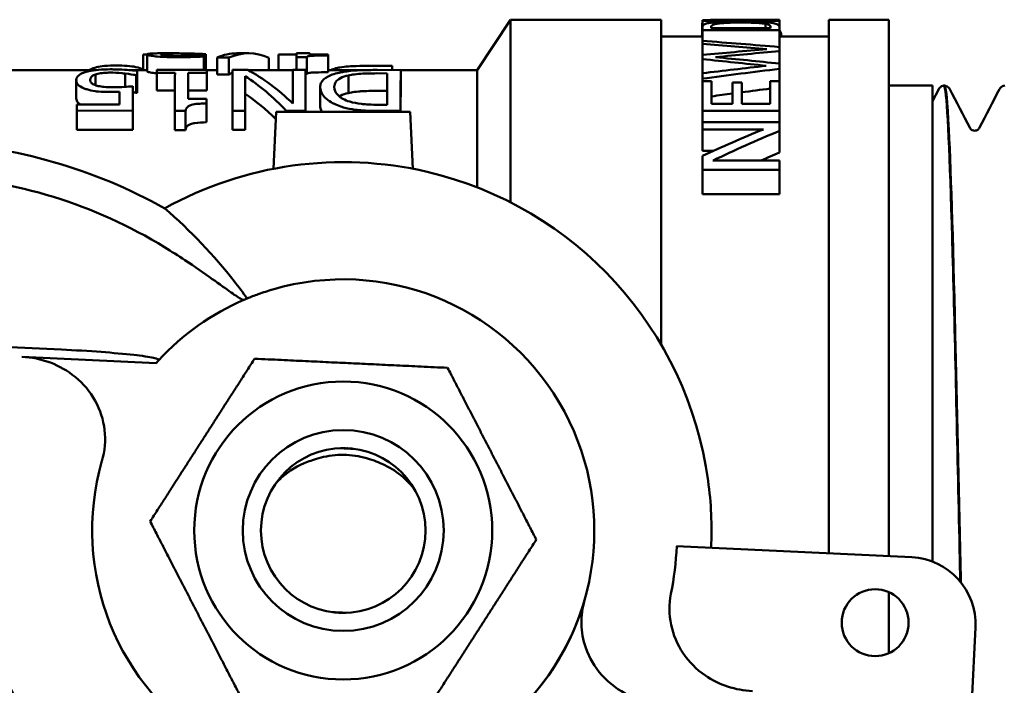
# Model space of a CAD drawing. Header units: millimetres. Extents: x 50 to 190, y 97 to 241.
# Tile 3 of 16: x 66 to 96, y 108 to 128. Entities that reach past the tile are written whole.
import ezdxf

# ---------------------------------------------------------------- set-up
doc = ezdxf.new("R2010")
doc.units = ezdxf.units.MM
doc.layers.add('Видимый контур (ГОСТ)', color=7, linetype='Continuous', lineweight=50)
doc.layers.add('Линия резьбы (ГОСТ)', color=7, linetype='Continuous', lineweight=25)

msp = doc.modelspace()

# ---------------------------------------------------------------- linework, layer by layer
at = {"layer": 'Видимый контур (ГОСТ)'}
for p, q in [((80.031, 126.501), (81.031, 128.001)), ((81.031, 128.001), (81.031, 122.549)), ((85.531, 128.001), (81.031, 128.001)), ((85.531, 128.001), (85.531, 118.296)), ((86.759, 127.995), (86.759, 127.993)), ((86.759, 127.995), (86.88, 127.995)), ((86.759, 127.973), (86.759, 127.993)), ((86.759, 127.973), (89.059, 127.973)), ((86.759, 127.973), (86.759, 127.786)), ((89.059, 127.987), (87.075, 127.987)), ((88.329, 128.001), (87.73, 128.001)), ((89.059, 127.996), (89.059, 127.987)), ((89.059, 127.987), (89.059, 127.973)), ((89.059, 127.973), (89.059, 127.787)), ((90.531, 112.067), (90.531, 128.001)), ((90.531, 128.001), (92.331, 128.001)), ((92.331, 111.982), (92.331, 128.001)), ((86.751, 127.897), (86.751, 127.501)), ((86.759, 127.688), (86.759, 127.786)), ((86.759, 127.688), (89.059, 127.688)), ((86.759, 127.688), (86.759, 127.372)), ((87.023, 127.789), (87.023, 127.748)), ((88.794, 127.748), (87.023, 127.748)), ((88.641, 127.882), (88.641, 127.748)), ((88.794, 127.748), (88.794, 127.789)), ((89.059, 127.787), (89.059, 127.688)), ((89.059, 127.688), (89.059, 127.188)), ((86.759, 127.501), (85.531, 127.501)), ((86.759, 127.279), (86.759, 127.372)), ((90.531, 127.501), (89.059, 127.501)), ((89.107, 127.601), (89.107, 127.501)), ((86.759, 127.279), (86.759, 126.952)), ((89.059, 127.188), (89.059, 127.066)), ((89.059, 127.066), (89.059, 126.693)), ((70.05, 126.97), (70.05, 126.501)), ((70.05, 126.97), (70.175, 126.97)), ((70.174, 126.967), (70.174, 126.466)), ((71.082, 127.001), (70.608, 127.001)), ((71.863, 126.95), (71.841, 126.95)), ((71.863, 126.95), (71.863, 126.504)), ((71.863, 126.906), (71.863, 126.504)), ((71.93, 126.975), (71.93, 126.504)), ((71.931, 126.943), (71.931, 126.504)), ((72.263, 126.874), (72.613, 126.874)), ((72.263, 126.874), (72.263, 126.37)), ((72.613, 126.874), (72.613, 126.37)), ((73.201, 127.001), (72.853, 127.001)), ((73.806, 126.867), (73.806, 126.501)), ((74.094, 126.968), (74.094, 126.501)), ((74.094, 126.968), (74.633, 126.968)), ((74.632, 126.89), (74.632, 126.503)), ((74.632, 126.89), (74.948, 126.89)), ((75.026, 127.001), (74.634, 127.001)), ((74.948, 126.89), (74.948, 126.386)), ((75.578, 126.961), (75.025, 126.961)), ((75.028, 126.968), (75.581, 126.968)), ((75.028, 126.968), (75.028, 126.961)), ((75.578, 126.961), (75.578, 126.459)), ((75.578, 126.937), (75.578, 126.435)), ((75.581, 126.968), (75.581, 126.501)), ((75.581, 126.943), (75.581, 126.501)), ((86.759, 126.826), (86.759, 126.952)), ((86.759, 126.826), (86.759, 126.406)), ((68.646, 126.501), (64.331, 126.501)), ((70.174, 126.501), (69.627, 126.501)), ((69.873, 126.475), (69.873, 125.955)), ((71.953, 126.504), (70.466, 126.505)), ((71.953, 126.504), (71.953, 125.986)), ((72.263, 126.501), (71.953, 126.501)), ((73.178, 126.504), (72.724, 126.504)), ((74.527, 126.501), (73.201, 126.501)), ((74.905, 126.503), (74.527, 126.503)), ((74.905, 126.503), (74.905, 125.985)), ((76.794, 126.501), (75.578, 126.501)), ((76.725, 126.624), (77.491, 126.625)), ((77.748, 126.502), (77.046, 126.503)), ((77.491, 126.625), (77.491, 126.503)), ((77.748, 126.502), (77.748, 125.984)), ((80.031, 126.501), (77.748, 126.501)), ((80.031, 122.998), (80.031, 126.501)), ((89.059, 126.693), (89.059, 126.538)), ((89.059, 126.538), (89.059, 126.168)), ((68.056, 126.205), (68.056, 125.675)), ((68.628, 126.368), (68.628, 126.049)), ((69.515, 126.397), (69.515, 126)), ((69.843, 126.347), (69.872, 126.347)), ((69.843, 126.347), (69.843, 125.822)), ((69.872, 126.347), (69.872, 125.822)), ((70.466, 126.417), (70.466, 125.894)), ((70.466, 126.417), (71.006, 126.416)), ((71.399, 126.416), (71.953, 126.416)), ((71.399, 126.416), (71.399, 125.894)), ((71.953, 126.416), (71.953, 125.894)), ((72.613, 126.37), (72.263, 126.37)), ((73.101, 126.316), (73.101, 125.79)), ((74.948, 126.386), (74.905, 126.386)), ((76.191, 126.341), (76.191, 125.815)), ((77.033, 126.403), (77.342, 126.402)), ((86.759, 126.245), (86.759, 126.406)), ((86.759, 126.245), (86.759, 126.168)), ((69.745, 126.017), (69.745, 125.478)), ((71.005, 125.894), (70.466, 125.894)), ((71.953, 125.894), (71.399, 125.894)), ((75.342, 125.995), (75.342, 125.456)), ((77.34, 125.88), (77.033, 125.88)), ((87.031, 126.168), (86.759, 126.168)), ((86.759, 125.284), (86.759, 126.168)), ((87.031, 126.168), (87.031, 125.491)), ((87.933, 126.126), (87.661, 126.126)), ((87.661, 125.491), (87.661, 126.126)), ((87.933, 126.126), (87.933, 125.491)), ((89.059, 126.168), (88.786, 126.168)), ((88.786, 125.491), (88.786, 126.168)), ((89.059, 126.168), (89.059, 125.284)), ((93.631, 126.035), (92.331, 126.035)), ((93.631, 111.821), (93.631, 126.035)), ((93.631, 125.572), (93.818, 125.932)), ((93.974, 126.035), (93.991, 126.035)), ((69.872, 125.822), (69.843, 125.822)), ((71.95, 125.637), (71.397, 125.638)), ((71.95, 125.637), (71.95, 125.082)), ((68.071, 125.289), (69.743, 125.288)), ((68.071, 125.289), (68.071, 124.717)), ((69.351, 125.475), (68.072, 125.476)), ((69.743, 125.288), (69.743, 124.716)), ((71.95, 125.502), (71.95, 124.94)), ((77.339, 125.466), (77.03, 125.466)), ((87.661, 125.491), (87.031, 125.491)), ((88.786, 125.491), (87.933, 125.491)), ((71.003, 125.281), (71.003, 124.71)), ((71.003, 125.281), (71.319, 125.281)), ((71.319, 125.281), (71.319, 124.71)), ((72.72, 125.286), (73.098, 125.285)), ((72.72, 125.286), (72.72, 124.714)), ((73.098, 125.285), (73.098, 124.714)), ((73.951, 123.552), (74.031, 125.251)), ((74.031, 125.251), (78.031, 125.251)), ((74.325, 125.285), (74.901, 125.284)), ((74.325, 125.285), (74.325, 125.251)), ((74.901, 125.284), (74.901, 125.251)), ((77.05, 125.283), (77.744, 125.282)), ((77.744, 125.282), (77.744, 125.251)), ((78.031, 125.251), (78.111, 123.552)), ((86.759, 125.284), (89.059, 125.284)), ((86.759, 125.284), (86.759, 124.948)), ((89.059, 125.284), (89.059, 124.948)), ((69.743, 124.716), (68.071, 124.717)), ((71.319, 124.71), (71.003, 124.71)), ((73.098, 124.714), (72.72, 124.714)), ((89.059, 124.948), (86.759, 124.948)), ((86.759, 124.729), (86.759, 124.948)), ((86.759, 124.729), (88.58, 124.729)), ((86.759, 124.729), (86.759, 124.085)), ((89.059, 124.948), (89.059, 124.683)), ((89.059, 124.683), (89.059, 124.037)), ((87.078, 124.085), (86.759, 124.085)), ((86.759, 123.518), (86.759, 123.937)), ((89.059, 123.797), (87.075, 123.797)), ((89.059, 123.797), (89.059, 123.518)), ((86.759, 123.518), (89.059, 123.518)), ((86.759, 123.518), (86.759, 122.798)), ((89.059, 123.518), (89.059, 122.798)), ((89.059, 122.798), (86.759, 122.798)), ((73.931, 119.951), (73.931, 119.951)), ((67.616, 118.153), (53.308, 118.828)), ((66.433, 117.937), (70.439, 117.749)), ((85.99, 112.281), (93.012, 111.95)), ((92.331, 109.088), (92.331, 110.91)), ((75.711, 110.313), (76.119, 110.294)), ((94.915, 109.858), (94.811, 107.646))]:
    msp.add_line(p, q, dxfattribs=at)
for centre, radius in [((76.031, 112.751), 4.45), ((76.031, 112.751), 3), ((76.031, 112.751), 2.458), ((91.919, 109.999), 1)]:
    msp.add_circle(centre, radius, dxfattribs=at)
for centre, radius, start, end in [((63.1, 108.839), 15.517, 60.6809, 87.2994), ((76.031, 112.751), 11, 76.8237, 119.0182), ((63.1, 108.839), 14.517, 58.447, 87.2994), ((76.031, 112.751), 11, 7.7748, 76.8237), ((76.031, 112.751), 7.5, 163.9349, 106.2624), ((76.031, 112.751), 7.5, 113.2919, 137.294), ((76.031, 112.751), 7.5, 137.294, 138.2139), ((76.031, 112.751), 11, 357.2993, 7.7748), ((76.031, 112.751), 9.971, 349.0686, 357.2993), ((92.918, 109.952), 2, 357.2996, 87.2996), ((76.031, 112.751), 11, 187.7753, 256.8237), ((76.031, 112.751), 7.5, 318.2138, 343.9021)]:
    msp.add_arc(centre, radius, start, end, dxfattribs=at)
for centre, major_axis, ratio, start_param, end_param in [((87.73, 112.751), (-29.978, 0), 0.5087, 4.712389, 4.744797), ((88.329, 112.751), (-29.718, 0), 0.513158, 4.687834, 4.754581), ((69.5, 112.751), (60.705, 0), 0.251216, 1.242758, 1.282522), ((67.334, 112.751), (63.902, 0), 0.238647, 1.230078, 1.261934), ((109.955, 112.751), (-63.644, 0), 0.239614, 5.053107, 5.085457), ((110.503, 112.751), (-62.215, 0), 0.245117, 5.064281, 5.097166), ((71.865, 112.751), (0, -14.25), 0.001222, 3.22628, 3.256941), ((71.929, 112.751), (0, -14.25), 0.001222, 3.050993, 3.081414), ((72.853, 112.751), (0, 14.25), 0.311552, 0, 0.133376), ((73.201, 112.751), (0, -14.25), 0.310266, 3.004394, 3.274999), ((74.634, 112.751), (0, 14.25), 0.001222, 0, 0.124667), ((75.026, 112.751), (0, -14.25), 0.001222, 3.073169, 3.21664), ((75.58, 112.751), (0, -14.25), 0.001222, 3.216688, 3.236346), ((75.58, 112.751), (0, -14.25), 0.001222, 3.051307, 3.073217), ((62.35, 112.751), (63.418, 0), 0.240469, 1.142907, 1.175713), ((63.127, 112.751), (64, 0), 0.238281, 1.153627, 1.18602), ((69.878, 112.751), (0, -14.25), 0.001222, 3.4141, 3.44574), ((70.47, 112.751), (0, 14.25), 0.001222, 0.264649, 0.287349), ((71.957, 112.751), (0, -14.25), 0.001222, 3.406374, 3.429075), ((72.728, 112.751), (0, 14.25), 0.001222, 0.26485, 0.495713), ((71.269, 112.751), (0, -14.25), 0.511615, 2.678914, 2.876703), ((73.201, 112.751), (0, 13.75), 0.310266, 0, 0.004131), ((74.531, 112.751), (0, 14.25), 0.001222, 0.26501, 0.462679), ((74.909, 112.751), (0, -14.25), 0.001222, 3.406636, 3.637518), ((77.487, 112.751), (0, -14.25), 0.001222, 2.87632, 2.911285), ((77.752, 112.751), (0, -14.25), 0.001222, 3.406889, 3.637795), ((114.768, 112.751), (-62.906, 0), 0.242424, 5.140278, 5.173856), ((114.593, 112.751), (-59.741, 0), 0.255267, 5.154024, 5.19706), ((71.011, 112.751), (0, 14.25), 0.001222, 0.287397, 0.496334), ((71.404, 112.751), (0, -14.25), 0.001222, 3.429025, 3.582587), ((73.201, 112.751), (0, 13.75), 0.310266, 0.112356, 0.138288), ((73.106, 112.751), (0, -14.25), 0.001222, 3.452942, 3.637342), ((70.887, 112.751), (0, 14.25), 0.507163, 5.787316, 5.971836), ((75.58, 112.751), (0, 13.75), 0.001222, 0.077831, 0.09821), ((77.347, 112.751), (0, 14.25), 0.001222, 0.290858, 0.46838), ((69.752, 112.751), (0, -14.25), 0.001222, 3.515401, 3.637016), ((69.878, 112.751), (0, 13.75), 0.001222, 0.282684, 0.315583), ((71.404, 112.751), (0, 13.75), 0.001222, 0.2982, 0.356247), ((71.957, 112.751), (0, 13.75), 0.001222, 0.274655, 0.298251), ((74.909, 112.751), (0, 13.75), 0.001222, 0.274927, 0.4297), ((77.752, 112.751), (0, 13.75), 0.001222, 0.27519, 0.4297), ((114.593, 112.751), (-57.783, 0), 0.255267, 5.175369, 5.19195), ((69.359, 112.751), (0, 14.25), 0.001222, 0.40412, 0.46703), ((71.957, 112.751), (0, -14.25), 0.001222, 3.582639, 3.604412), ((73.106, 112.751), (0, 13.75), 0.001222, 0.323074, 0.515522), ((70.887, 112.751), (0, -13.75), 0.507163, 2.675497, 2.818518), ((114.593, 112.751), (-57.783, 0), 0.255267, 5.197265, 5.209629), ((68.08, 112.751), (0, 14.25), 0.001222, 0.466907, 0.49526), ((69.752, 112.751), (0, 13.75), 0.001222, 0.388112, 0.51518), ((71.957, 112.751), (0, 13.75), 0.001222, 0.458283, 0.481048), ((107.134, 112.751), (-29.978, 0), 0.5087, 5.379777, 5.459716), ((107.565, 112.751), (-29.718, 0), 0.513158, 5.38461, 5.473129), ((107.565, 112.751), (-28.744, 0), 0.513158, 5.411889, 5.436816)]:
    msp.add_ellipse(centre, major_axis=major_axis, ratio=ratio, start_param=start_param, end_param=end_param, dxfattribs=at)
for points, knots in [([(87.91, 127.949), (87.738, 127.949), (87.565, 127.947), (87.296, 127.937), (87.182, 127.931), (87.028, 127.916), (86.982, 127.91), (86.941, 127.903)], [-0.1251235, -0.1251235, -0.1251235, -0.1251235, -0.0640756, -0.0640756, -0.0221007, -0.0221007, 0, 0, 0, 0]), ([(88.874, 127.903), (88.837, 127.909), (88.793, 127.915), (88.694, 127.925), (88.639, 127.929), (88.481, 127.938), (88.345, 127.944), (88.08, 127.948), (87.996, 127.949), (87.91, 127.949)], [-0.1454417, -0.1454417, -0.1454417, -0.1454417, -0.113569, -0.113569, -0.0808207, -0.0808207, -0.0255412, -0.0255412, 0, 0, 0, 0]), ([(86.941, 127.903), (86.892, 127.894), (86.856, 127.885), (86.798, 127.861), (86.778, 127.848), (86.761, 127.813), (86.759, 127.8), (86.759, 127.786)], [-0.1063688, -0.1063688, -0.1063688, -0.1063688, -0.0679797, -0.0679797, -0.0246138, -0.0246138, 0, 0, 0, 0]), ([(87.023, 127.789), (87.023, 127.82), (87.043, 127.835), (87.078, 127.856), (87.113, 127.868), (87.161, 127.879)], [-0.04599441, -0.04599441, -0.04599441, -0.04599441, -0.02877933, -0.02877933, 0, 0, 0, 0]), ([(87.161, 127.879), (87.199, 127.887), (87.246, 127.893), (87.36, 127.904), (87.424, 127.908), (87.623, 127.917), (87.766, 127.919), (87.907, 127.919)], [-0.08639437, -0.08639437, -0.08639437, -0.08639437, -0.06439236, -0.06439236, -0.04206295, -0.04206295, 0, 0, 0, 0]), ([(87.907, 127.919), (88.01, 127.919), (88.117, 127.918), (88.283, 127.914), (88.369, 127.911), (88.529, 127.899), (88.591, 127.892), (88.641, 127.882)], [-0.1044135, -0.1044135, -0.1044135, -0.1044135, -0.0576664, -0.0576664, -0.0269768, -0.0269768, 0, 0, 0, 0]), ([(88.641, 127.882), (88.67, 127.877), (88.695, 127.871), (88.743, 127.856), (88.756, 127.848), (88.786, 127.828), (88.794, 127.809), (88.794, 127.789)], [-0.04943554, -0.04943554, -0.04943554, -0.04943554, -0.04373554, -0.04373554, -0.03570911, -0.03570911, 0, 0, 0, 0]), ([(89.059, 127.787), (89.059, 127.808), (89.053, 127.829), (89.022, 127.859), (89.001, 127.872), (88.93, 127.891), (88.904, 127.897), (88.874, 127.903)], [-0.09933718, -0.09933718, -0.09933718, -0.09933718, -0.05180803, -0.05180803, -0.0168624, -0.0168624, 0, 0, 0, 0]), ([(89.059, 127.683), (89.079, 127.667), (89.093, 127.65), (89.105, 127.622), (89.107, 127.611), (89.107, 127.601)], [-0.03903117, -0.03903117, -0.03903117, -0.03903117, -0.01377166, -0.01377166, 0, 0, 0, 0]), ([(70.333, 126.996), (70.292, 126.994), (70.26, 126.992), (70.207, 126.985), (70.189, 126.981), (70.176, 126.973), (70.174, 126.97), (70.174, 126.967)], [-0.06475135, -0.06475135, -0.06475135, -0.06475135, -0.04031775, -0.04031775, -0.01375184, -0.01375184, 0, 0, 0, 0]), ([(70.174, 126.967), (70.174, 126.961), (70.182, 126.955), (70.222, 126.941), (70.25, 126.934), (70.346, 126.918), (70.416, 126.911), (70.57, 126.897), (70.67, 126.892), (70.876, 126.885), (70.98, 126.884), (71.082, 126.884)], [-0.1247853, -0.1247853, -0.1247853, -0.1247853, -0.1057839, -0.1057839, -0.0883752, -0.0883752, -0.0637712, -0.0637712, -0.0307196, -0.0307196, 0, 0, 0, 0]), ([(70.607, 127.001), (70.531, 127.001), (70.459, 127), (70.374, 126.998), (70.353, 126.997), (70.333, 126.996)], [-0.04643703, -0.04643703, -0.04643703, -0.04643703, -0.01224381, -0.01224381, 0, 0, 0, 0]), ([(70.589, 126.968), (70.589, 126.973), (70.596, 126.977), (70.624, 126.984), (70.645, 126.987), (70.71, 126.993), (70.779, 126.998), (71.029, 127.001), (71.112, 127.001), (71.193, 127)], [-0.2345265, -0.2345265, -0.2345265, -0.2345265, -0.1773934, -0.1773934, -0.1192196, -0.1192196, -0.0362216, -0.0362216, 0, 0, 0, 0]), ([(70.739, 126.937), (70.7, 126.941), (70.669, 126.944), (70.614, 126.954), (70.601, 126.958), (70.591, 126.964), (70.589, 126.966), (70.589, 126.968)], [-0.03406018, -0.03406018, -0.03406018, -0.03406018, -0.02347973, -0.02347973, -0.00963391, -0.00963391, 0, 0, 0, 0]), ([(71.112, 126.925), (71.055, 126.925), (70.998, 126.926), (70.892, 126.928), (70.843, 126.93), (70.778, 126.934), (70.758, 126.936), (70.739, 126.937)], [-0.04042474, -0.04042474, -0.04042474, -0.04042474, -0.02316452, -0.02316452, -0.00742154, -0.00742154, 0, 0, 0, 0]), ([(71.082, 126.884), (71.357, 126.884), (71.617, 126.895), (71.787, 126.902), (71.826, 126.904), (71.863, 126.906)], [-0.05450438, -0.05450438, -0.05450438, -0.05450438, -0.0121943, -0.0121943, 0, 0, 0, 0]), ([(71.545, 126.935), (71.468, 126.932), (71.34, 126.927), (71.169, 126.925), (71.141, 126.925), (71.112, 126.925)], [-0.05153086, -0.05153086, -0.05153086, -0.05153086, -0.00857094, -0.00857094, 0, 0, 0, 0]), ([(71.193, 127), (71.334, 126.999), (71.503, 126.996), (71.826, 126.981), (71.878, 126.978), (71.93, 126.975)], [-0.133722, -0.133722, -0.133722, -0.133722, -0.0214571, -0.0214571, 0, 0, 0, 0]), ([(71.841, 126.95), (71.81, 126.948), (71.774, 126.946), (71.697, 126.942), (71.659, 126.94), (71.589, 126.936), (71.567, 126.936), (71.545, 126.935)], [-0.03464304, -0.03464304, -0.03464304, -0.03464304, -0.02318441, -0.02318441, -0.00730861, -0.00730861, 0, 0, 0, 0]), ([(74.948, 126.89), (74.953, 126.898), (74.964, 126.905), (75.001, 126.916), (75.022, 126.919), (75.077, 126.926), (75.108, 126.928), (75.213, 126.933), (75.288, 126.935), (75.43, 126.937), (75.505, 126.937), (75.578, 126.937)], [-0.0907238, -0.0907238, -0.0907238, -0.0907238, -0.07042467, -0.07042467, -0.05657961, -0.05657961, -0.04289487, -0.04289487, -0.02179271, -0.02179271, 0, 0, 0, 0]), ([(69.075, 126.523), (68.955, 126.523), (68.835, 126.519), (68.622, 126.5), (68.522, 126.486), (68.395, 126.459), (68.359, 126.45), (68.327, 126.44)], [-0.0880257, -0.0880257, -0.0880257, -0.0880257, -0.04859602, -0.04859602, -0.01465121, -0.01465121, 0, 0, 0, 0]), ([(68.446, 126.501), (68.456, 126.507), (68.466, 126.513), (68.529, 126.547), (68.589, 126.568), (68.727, 126.601), (68.808, 126.614), (69.013, 126.633), (69.134, 126.637), (69.255, 126.637)], [-0.1006444, -0.1006444, -0.1006444, -0.1006444, -0.0948461, -0.0948461, -0.0663469, -0.0663469, -0.0364272, -0.0364272, 0, 0, 0, 0]), ([(69.873, 126.475), (69.703, 126.499), (69.474, 126.515), (69.185, 126.522), (69.13, 126.523), (69.075, 126.523)], [-0.08683361, -0.08683361, -0.08683361, -0.08683361, -0.01650255, -0.01650255, 0, 0, 0, 0]), ([(69.255, 126.637), (69.366, 126.637), (69.477, 126.634), (69.674, 126.618), (69.758, 126.607), (69.933, 126.57), (69.996, 126.544), (70.042, 126.521), (70.046, 126.518), (70.05, 126.516)], [-0.18966303, -0.18966303, -0.18966303, -0.18966303, -0.16676984, -0.16676984, -0.14637153, -0.14637153, -0.118671, -0.118671, -0.11549915, -0.11549915, -0.11549915, -0.11549915]), ([(70.466, 126.403), (70.443, 126.405), (70.423, 126.407), (70.336, 126.417), (70.281, 126.426), (70.219, 126.44), (70.202, 126.445), (70.179, 126.456), (70.174, 126.461), (70.174, 126.466)], [0.0694766, 0.0694766, 0.0694766, 0.0694766, 0.081672, 0.081672, 0.1321507, 0.1321507, 0.1630865, 0.1630865, 0.1966731, 0.1966731, 0.1966731, 0.1966731]), ([(75.66, 126.501), (75.701, 126.522), (75.753, 126.539), (75.845, 126.563), (75.884, 126.571), (75.927, 126.578)], [-0.03945147, -0.03945147, -0.03945147, -0.03945147, -0.01570198, -0.01570198, 0, 0, 0, 0]), ([(75.927, 126.578), (76.008, 126.592), (76.097, 126.602), (76.256, 126.614), (76.361, 126.62), (76.594, 126.624), (76.66, 126.624), (76.725, 126.624)], [-0.1440358, -0.1440358, -0.1440358, -0.1440358, -0.0698286, -0.0698286, -0.0195681, -0.0195681, 0, 0, 0, 0]), ([(77.046, 126.503), (76.88, 126.503), (76.697, 126.501), (76.42, 126.489), (76.293, 126.482), (76.082, 126.454), (76.023, 126.445), (75.966, 126.434)], [-0.1442538, -0.1442538, -0.1442538, -0.1442538, -0.0704597, -0.0704597, -0.0203148, -0.0203148, 0, 0, 0, 0]), ([(68.327, 126.44), (68.255, 126.418), (68.199, 126.392), (68.121, 126.339), (68.084, 126.306), (68.06, 126.243), (68.057, 126.225), (68.056, 126.206)], [-0.1134964, -0.1134964, -0.1134964, -0.1134964, -0.0602802, -0.0602802, -0.0168519, -0.0168519, 0, 0, 0, 0]), ([(68.056, 126.206), (68.056, 126.161), (68.069, 126.11), (68.154, 126.019), (68.217, 125.986), (68.299, 125.95), (68.333, 125.938), (68.369, 125.926)], [-0.06228605, -0.06228605, -0.06228605, -0.06228605, -0.03774765, -0.03774765, -0.01408351, -0.01408351, 0, 0, 0, 0]), ([(68.471, 126.205), (68.472, 126.233), (68.479, 126.26), (68.519, 126.314), (68.551, 126.333), (68.591, 126.353), (68.608, 126.361), (68.628, 126.368)], [-0.03611083, -0.03611083, -0.03611083, -0.03611083, -0.02348176, -0.02348176, -0.00928952, -0.00928952, 0, 0, 0, 0]), ([(68.644, 126.043), (68.597, 126.058), (68.561, 126.076), (68.507, 126.114), (68.487, 126.135), (68.473, 126.178), (68.471, 126.192), (68.471, 126.205)], [-0.06614431, -0.06614431, -0.06614431, -0.06614431, -0.03842875, -0.03842875, -0.01195071, -0.01195071, 0, 0, 0, 0]), ([(68.628, 126.368), (68.65, 126.376), (68.674, 126.383), (68.727, 126.396), (68.755, 126.401), (68.843, 126.414), (68.911, 126.419), (69.006, 126.423), (69.037, 126.424), (69.068, 126.424)], [-0.04936907, -0.04936907, -0.04936907, -0.04936907, -0.03897212, -0.03897212, -0.02887089, -0.02887089, -0.00927312, -0.00927312, 0, 0, 0, 0]), ([(69.068, 126.424), (69.186, 126.424), (69.283, 126.419), (69.456, 126.403), (69.485, 126.4), (69.515, 126.397)], [-0.05443575, -0.05443575, -0.05443575, -0.05443575, -0.00931785, -0.00931785, 0, 0, 0, 0]), ([(69.515, 126.397), (69.67, 126.38), (69.761, 126.363), (69.816, 126.353), (69.83, 126.35), (69.843, 126.347)], [-0.01966267, -0.01966267, -0.01966267, -0.01966267, -0.00493455, -0.00493455, 0, 0, 0, 0]), ([(75.578, 126.435), (75.448, 126.435), (75.315, 126.434), (75.136, 126.428), (75.098, 126.425), (75.051, 126.42), (75.027, 126.417), (74.991, 126.41), (74.978, 126.406), (74.957, 126.397), (74.951, 126.392), (74.948, 126.386)], [0, 0, 0, 0, 0.038976, 0.038976, 0.0652421, 0.0652421, 0.1107775, 0.1107775, 0.1534993, 0.1534993, 0.2027179, 0.2027179, 0.2027179, 0.2027179]), ([(75.966, 126.434), (75.888, 126.419), (75.817, 126.402), (75.686, 126.36), (75.629, 126.336), (75.489, 126.263), (75.405, 126.201), (75.35, 126.073), (75.342, 126.036), (75.342, 125.997)], [-0.1979469, -0.1979469, -0.1979469, -0.1979469, -0.1553192, -0.1553192, -0.1108283, -0.1108283, -0.0316872, -0.0316872, 0, 0, 0, 0]), ([(75.765, 125.995), (75.765, 126.049), (75.777, 126.102), (75.832, 126.182), (75.87, 126.222), (76.01, 126.293), (76.092, 126.32), (76.191, 126.341)], [-0.1444933, -0.1444933, -0.1444933, -0.1444933, -0.0788766, -0.0788766, -0.036435, -0.036435, 0, 0, 0, 0]), ([(76.191, 126.341), (76.246, 126.353), (76.304, 126.363), (76.453, 126.383), (76.526, 126.388), (76.713, 126.399), (76.877, 126.403), (77.033, 126.403)], [-0.06483006, -0.06483006, -0.06483006, -0.06483006, -0.05730851, -0.05730851, -0.04677845, -0.04677845, 0, 0, 0, 0]), ([(68.369, 125.926), (68.445, 125.902), (68.528, 125.882), (68.656, 125.864), (68.748, 125.853), (68.968, 125.847), (69.022, 125.846), (69.075, 125.846)], [-0.1975178, -0.1975178, -0.1975178, -0.1975178, -0.0662288, -0.0662288, -0.0159778, -0.0159778, 0, 0, 0, 0]), ([(69.143, 125.988), (69.058, 125.988), (68.972, 125.991), (68.835, 126.003), (68.774, 126.01), (68.688, 126.03), (68.665, 126.036), (68.644, 126.043)], [-0.06340431, -0.06340431, -0.06340431, -0.06340431, -0.03037369, -0.03037369, -0.00881122, -0.00881122, 0, 0, 0, 0]), ([(69.745, 126.017), (69.663, 126.01), (69.475, 125.994), (69.224, 125.988), (69.184, 125.988), (69.143, 125.988)], [-0.07517416, -0.07517416, -0.07517416, -0.07517416, -0.01228169, -0.01228169, 0, 0, 0, 0]), ([(75.342, 125.997), (75.342, 125.901), (75.378, 125.797), (75.526, 125.64), (75.616, 125.563), (75.827, 125.461), (75.89, 125.435), (75.958, 125.412)], [-0.2179428, -0.2179428, -0.2179428, -0.2179428, -0.0933437, -0.0933437, -0.0256098, -0.0256098, 0, 0, 0, 0]), ([(76.225, 125.558), (76.147, 125.581), (76.079, 125.609), (75.96, 125.673), (75.912, 125.709), (75.793, 125.828), (75.764, 125.915), (75.765, 125.995)], [-0.12245, -0.12245, -0.12245, -0.12245, -0.0941016, -0.0941016, -0.0648105, -0.0648105, 0, 0, 0, 0]), ([(77.033, 125.88), (76.877, 125.88), (76.713, 125.877), (76.526, 125.864), (76.452, 125.859), (76.303, 125.838), (76.245, 125.828), (76.191, 125.815)], [0, 0, 0, 0, 0.0467412, 0.0467412, 0.05741959, 0.05741959, 0.06498053, 0.06498053, 0.06498053, 0.06498053]), ([(93.818, 125.932), (93.826, 125.946), (93.835, 125.963), (93.868, 125.995), (93.883, 126.006), (93.922, 126.026), (93.948, 126.034), (93.974, 126.035)], [0, 0, 0, 0, 0.02815705, 0.02815705, 0.0428066, 0.0428066, 0.05797866, 0.05797866, 0.05797866, 0.05797866]), ([(93.974, 126.029), (93.994, 126.032), (94.015, 125.937), (94.035, 125.742), (94.106, 125.062), (94.177, 123.167), (94.247, 120.529), (94.316, 117.974), (94.385, 114.747), (94.453, 111.607), (94.456, 111.479), (94.459, 111.351), (94.461, 111.224)], [-29.974116, -29.974116, -29.974116, -29.974116, -29.762641, -29.762641, -29.762641, -29.027903, -29.027903, -29.027903, -28.316126, -28.316126, -28.316126, -28.287125, -28.287125, -28.287125, -28.287125]), ([(93.991, 126.035), (94.028, 126.033), (94.062, 126.019), (94.105, 125.989), (94.119, 125.974), (94.137, 125.95), (94.142, 125.941), (94.147, 125.932)], [0, 0, 0, 0, 0.0210136, 0.0210136, 0.04048523, 0.04048523, 0.05794943, 0.05794943, 0.05794943, 0.05794943]), ([(94.479, 111.202), (94.427, 113.556), (94.376, 115.984), (94.324, 118.15), (94.256, 120.994), (94.189, 123.365), (94.121, 124.716), (94.078, 125.581), (94.034, 126.024), (93.991, 126.028)], [22.002311, 22.002311, 22.002311, 22.002311, 22.537741, 22.537741, 22.537741, 23.24065, 23.24065, 23.24065, 23.689961, 23.689961, 23.689961, 23.689961]), ([(95.634, 125.932), (95.642, 125.946), (95.652, 125.963), (95.684, 125.995), (95.699, 126.006), (95.738, 126.026), (95.764, 126.034), (95.79, 126.035)], [0, 0, 0, 0, 0.02815705, 0.02815705, 0.0428066, 0.0428066, 0.05797866, 0.05797866, 0.05797866, 0.05797866]), ([(68.173, 125.476), (68.173, 125.476), (68.172, 125.477), (68.124, 125.51), (68.1, 125.54), (68.064, 125.603), (68.056, 125.64), (68.056, 125.675)], [0.03136628, 0.03136628, 0.03136628, 0.03136628, 0.03178261, 0.03178261, 0.0614821, 0.0614821, 0.10166193, 0.10166193, 0.10166193, 0.10166193]), ([(69.075, 125.846), (69.119, 125.846), (69.203, 125.846), (69.317, 125.851), (69.334, 125.852), (69.352, 125.853)], [-0.03422988, -0.03422988, -0.03422988, -0.03422988, -0.00537759, -0.00537759, 0, 0, 0, 0]), ([(76.191, 125.815), (76.091, 125.793), (76.01, 125.766), (75.933, 125.726), (75.922, 125.719), (75.911, 125.713)], [0, 0, 0, 0, 0.0365066, 0.0365066, 0.04336024, 0.04336024, 0.04336024, 0.04336024]), ([(71.319, 125.281), (71.325, 125.317), (71.338, 125.354), (71.383, 125.404), (71.405, 125.422), (71.454, 125.446), (71.485, 125.459), (71.605, 125.485), (71.679, 125.492), (71.815, 125.5), (71.883, 125.502), (71.95, 125.502)], [-0.1318507, -0.1318507, -0.1318507, -0.1318507, -0.0857973, -0.0857973, -0.0594774, -0.0594774, -0.0411843, -0.0411843, -0.0198821, -0.0198821, 0, 0, 0, 0]), ([(75.958, 125.412), (76.06, 125.377), (76.174, 125.35), (76.408, 125.311), (76.547, 125.295), (76.865, 125.284), (76.959, 125.283), (77.05, 125.283)], [-0.166409, -0.166409, -0.166409, -0.166409, -0.09567, -0.09567, -0.0273513, -0.0273513, 0, 0, 0, 0]), ([(77.03, 125.466), (76.787, 125.467), (76.648, 125.48), (76.448, 125.503), (76.333, 125.527), (76.225, 125.558)], [-0.06196739, -0.06196739, -0.06196739, -0.06196739, -0.0385355, -0.0385355, 0, 0, 0, 0]), ([(71.95, 124.94), (71.828, 124.941), (71.705, 124.935), (71.565, 124.914), (71.512, 124.904), (71.437, 124.875), (71.412, 124.861), (71.37, 124.826), (71.354, 124.806), (71.33, 124.76), (71.323, 124.735), (71.319, 124.71)], [0, 0, 0, 0, 0.03658421, 0.03658421, 0.05025905, 0.05025905, 0.05935068, 0.05935068, 0.06994389, 0.06994389, 0.08193976, 0.08193976, 0.08193976, 0.08193976]), ([(94.753, 124.769), (94.756, 124.763), (94.762, 124.751), (94.789, 124.725), (94.803, 124.714), (94.841, 124.696), (94.865, 124.69), (94.891, 124.69)], [0, 0, 0, 0, 0.02825324, 0.02825324, 0.04307021, 0.04307021, 0.05843893, 0.05843893, 0.05843893, 0.05843893]), ([(94.891, 124.69), (94.927, 124.69), (94.961, 124.703), (95, 124.73), (95.011, 124.742), (95.023, 124.759), (95.027, 124.765), (95.029, 124.769)], [0, 0, 0, 0, 0.02183611, 0.02183611, 0.04081907, 0.04081907, 0.05841372, 0.05841372, 0.05841372, 0.05841372]), ([(70.698, 122.368), (71.476, 121.701), (72.172, 120.97), (72.908, 120.025), (73.036, 119.853), (73.159, 119.679)], [3.915997, 3.915997, 3.915997, 3.915997, 4.747981, 4.747981, 4.929942, 4.929942, 4.929942, 4.929942]), ([(73.065, 119.64), (73.053, 119.635), (73.028, 119.642), (72.923, 119.694), (72.818, 119.764), (72.528, 119.967), (72.339, 120.105), (71.875, 120.436), (71.597, 120.63), (71.104, 120.955), (70.901, 121.084), (70.697, 121.209)], [0.8404082, 0.8404082, 0.8404082, 0.8404082, 0.8906397, 0.8906397, 0.9791845, 0.9791845, 1.0766662, 1.0766662, 1.1860617, 1.1860617, 1.2579213, 1.2579213, 1.2579213, 1.2579213]), ([(73.159, 119.679), (73.268, 119.725), (73.379, 119.767), (73.636, 119.86), (73.783, 119.908), (73.931, 119.951)], [0.81408874, 0.81408874, 0.81408874, 0.81408874, 0.84754367, 0.84754367, 0.89115663, 0.89115663, 0.89115663, 0.89115663]), ([(68.824, 114.826), (68.911, 115.128), (68.938, 115.443), (68.866, 116.058), (68.772, 116.352), (68.472, 116.896), (68.267, 117.138), (67.801, 117.519), (67.551, 117.662), (67.01, 117.866), (66.724, 117.924), (66.433, 117.937)], [0, 0, 0, 0, 0.0941592, 0.0941592, 0.186041, 0.186041, 0.2805186, 0.2805186, 0.3664331, 0.3664331, 0.4534277, 0.4534277, 0.4534277, 0.4534277]), ([(67.616, 118.153), (67.996, 118.136), (68.444, 118.109), (69.135, 118.057), (69.507, 118.024), (70.009, 117.968), (70.239, 117.935), (70.477, 117.884), (70.538, 117.857), (70.52, 117.838)], [1.997133, 1.997133, 1.997133, 1.997133, 2.1112677, 2.1112677, 2.2193159, 2.2193159, 2.3152891, 2.3152891, 2.401232, 2.401232, 2.401232, 2.401232]), ([(76.132, 115.007), (75.9, 115.018), (75.672, 114.997), (75.241, 114.901), (75.081, 114.842), (74.968, 114.801)], [0, 0, 0, 0, 0.0695234, 0.0695234, 0.1315646, 0.1315646, 0.1315646, 0.1315646]), ([(76.341, 115.19), (76.335, 115.19), (76.33, 115.19), (76.279, 115.193), (76.234, 115.195), (76.179, 115.197), (76.17, 115.198), (76.158, 115.198), (76.155, 115.199), (76.15, 115.199), (76.148, 115.199), (76.145, 115.199), (76.143, 115.199), (76.139, 115.199), (76.137, 115.199), (76.131, 115.2), (76.127, 115.2), (76.1, 115.201), (76.078, 115.202), (76.02, 115.205), (75.985, 115.207), (75.951, 115.208)], [-0.18523611, -0.18523611, -0.18523611, -0.18523611, -0.18366696, -0.18366696, -0.1699867, -0.1699867, -0.16727098, -0.16727098, -0.16638929, -0.16638929, -0.16582475, -0.16582475, -0.16529654, -0.16529654, -0.16460721, -0.16460721, -0.16345352, -0.16345352, -0.15672492, -0.15672492, -0.14623628, -0.14623628, -0.14623628, -0.14623628]), ([(75.995, 115.209), (76.035, 115.207), (76.075, 115.205), (76.121, 115.203), (76.127, 115.203), (76.135, 115.203), (76.138, 115.203), (76.143, 115.202), (76.144, 115.202), (76.148, 115.202), (76.15, 115.202), (76.154, 115.202), (76.157, 115.202), (76.167, 115.201), (76.173, 115.201), (76.219, 115.199), (76.258, 115.197), (76.296, 115.195)], [-0.1807176, -0.1807176, -0.1807176, -0.1807176, -0.16876665, -0.16876665, -0.16695668, -0.16695668, -0.16617475, -0.16617475, -0.16560389, -0.16560389, -0.16508022, -0.16508022, -0.16424151, -0.16424151, -0.16224025, -0.16224025, -0.15064151, -0.15064151, -0.15064151, -0.15064151]), ([(76.27, 115.198), (76.243, 115.199), (76.216, 115.2), (76.18, 115.202), (76.17, 115.202), (76.158, 115.203), (76.155, 115.203), (76.151, 115.203), (76.149, 115.203), (76.145, 115.204), (76.143, 115.204), (76.139, 115.204), (76.137, 115.204), (76.131, 115.204), (76.127, 115.204), (76.101, 115.206), (76.079, 115.207), (76.045, 115.208), (76.033, 115.209), (76.022, 115.209)], [-0.17742092, -0.17742092, -0.17742092, -0.17742092, -0.16929421, -0.16929421, -0.16654902, -0.16654902, -0.16566367, -0.16566367, -0.16509829, -0.16509829, -0.16457037, -0.16457037, -0.16388291, -0.16388291, -0.16273566, -0.16273566, -0.15611988, -0.15611988, -0.15258724, -0.15258724, -0.15258724, -0.15258724]), ([(77.273, 114.698), (77.164, 114.749), (77.01, 114.822), (76.589, 114.956), (76.363, 114.997), (76.132, 115.007)], [0, 0, 0, 0, 0.036014, 0.036014, 0.07639103, 0.07639103, 0.07639103, 0.07639103]), ([(76.136, 115.207), (76.138, 115.207), (76.139, 115.207), (76.143, 115.207), (76.145, 115.207), (76.149, 115.207), (76.15, 115.207), (76.153, 115.206), (76.155, 115.206), (76.156, 115.206)], [-0.165835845, -0.165835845, -0.165835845, -0.165835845, -0.165332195, -0.165332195, -0.164762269, -0.164762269, -0.164234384, -0.164234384, -0.163852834, -0.163852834, -0.163852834, -0.163852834]), ([(74.968, 114.801), (74.68, 114.697), (74.417, 114.537), (74.126, 114.274), (74.066, 114.213), (74.008, 114.149)], [0, 0, 0, 0, 0.0916387, 0.0916387, 0.1174593, 0.1174593, 0.1174593, 0.1174593]), ([(78.17, 113.963), (78.067, 114.101), (77.95, 114.228), (77.655, 114.485), (77.471, 114.606), (77.273, 114.698)], [0.4388666, 0.4388666, 0.4388666, 0.4388666, 0.4907605, 0.4907605, 0.556757, 0.556757, 0.556757, 0.556757]), ([(83.237, 110.671), (83.171, 110.44), (83.14, 110.201), (83.151, 109.719), (83.194, 109.48), (83.378, 108.949), (83.543, 108.671), (83.985, 108.179), (84.262, 107.974), (84.901, 107.67), (85.262, 107.582), (85.628, 107.564)], [-0.453935, -0.453935, -0.453935, -0.453935, -0.3816291, -0.3816291, -0.3089202, -0.3089202, -0.21252, -0.21252, -0.1100409, -0.1100409, 0, 0, 0, 0]), ([(85.82, 110.86), (85.761, 110.554), (85.763, 110.241), (85.888, 109.634), (86.008, 109.349), (86.356, 108.828), (86.584, 108.601), (87.053, 108.28), (87.277, 108.17), (87.752, 108.013), (88.001, 107.967), (88.253, 107.955)], [0, 0, 0, 0, 0.0934584, 0.0934584, 0.1857892, 0.1857892, 0.2814632, 0.2814632, 0.355999, 0.355999, 0.4313472, 0.4313472, 0.4313472, 0.4313472]), ([(76.1, 110.293), (76.1, 110.293), (76.099, 110.293), (76.054, 110.296), (76.009, 110.298), (75.954, 110.3), (75.943, 110.301), (75.93, 110.301), (75.927, 110.302), (75.921, 110.302), (75.919, 110.302), (75.915, 110.302), (75.914, 110.302), (75.909, 110.302), (75.907, 110.302), (75.9, 110.303), (75.896, 110.303), (75.87, 110.304), (75.848, 110.305), (75.795, 110.308), (75.763, 110.309), (75.732, 110.311)], [-0.18440721, -0.18440721, -0.18440721, -0.18440721, -0.18422245, -0.18422245, -0.17074516, -0.17074516, -0.1676597, -0.1676597, -0.16669316, -0.16669316, -0.16608299, -0.16608299, -0.16551813, -0.16551813, -0.16478946, -0.16478946, -0.1635881, -0.1635881, -0.15697971, -0.15697971, -0.14753165, -0.14753165, -0.14753165, -0.14753165]), ([(75.753, 110.308), (75.793, 110.306), (75.833, 110.305), (75.882, 110.302), (75.891, 110.302), (75.903, 110.301), (75.906, 110.301), (75.911, 110.301), (75.913, 110.301), (75.917, 110.301), (75.918, 110.3), (75.923, 110.3), (75.925, 110.3), (75.931, 110.3), (75.935, 110.3), (75.961, 110.299), (75.983, 110.297), (76.03, 110.295), (76.055, 110.294), (76.079, 110.293)], [-0.18171757, -0.18171757, -0.18171757, -0.18171757, -0.16964073, -0.16964073, -0.16691047, -0.16691047, -0.16602697, -0.16602697, -0.16546201, -0.16546201, -0.16493395, -0.16493395, -0.16424555, -0.16424555, -0.16309505, -0.16309505, -0.1564227, -0.1564227, -0.14902565, -0.14902565, -0.14902565, -0.14902565]), ([(76.023, 110.292), (76.003, 110.293), (75.984, 110.294), (75.954, 110.296), (75.943, 110.296), (75.93, 110.297), (75.926, 110.297), (75.921, 110.297), (75.919, 110.297), (75.915, 110.297), (75.913, 110.298), (75.909, 110.298), (75.907, 110.298), (75.9, 110.298), (75.896, 110.298), (75.871, 110.3), (75.849, 110.301), (75.821, 110.302), (75.815, 110.302), (75.809, 110.302)], [-0.17591005, -0.17591005, -0.17591005, -0.17591005, -0.17006324, -0.17006324, -0.16694063, -0.16694063, -0.1659697, -0.1659697, -0.16535853, -0.16535853, -0.16479396, -0.16479396, -0.16406734, -0.16406734, -0.16287297, -0.16287297, -0.15637731, -0.15637731, -0.15456462, -0.15456462, -0.15456462, -0.15456462]), ([(75.851, 110.299), (75.859, 110.299), (75.866, 110.298), (75.882, 110.298), (75.891, 110.297), (75.903, 110.297), (75.906, 110.296), (75.911, 110.296), (75.913, 110.296), (75.916, 110.296), (75.918, 110.296), (75.922, 110.296), (75.925, 110.296), (75.931, 110.295), (75.934, 110.295), (75.952, 110.294), (75.966, 110.294), (75.98, 110.293)], [-0.17105341, -0.17105341, -0.17105341, -0.17105341, -0.1689472, -0.1689472, -0.16618664, -0.16618664, -0.16529939, -0.16529939, -0.16473358, -0.16473358, -0.1642058, -0.1642058, -0.16351931, -0.16351931, -0.16237535, -0.16237535, -0.15820854, -0.15820854, -0.15820854, -0.15820854])]:
    msp.add_open_spline(points, degree=3, knots=knots, dxfattribs=at)
for points in [[(86.751, 127.897), (86.754, 127.897), (86.756, 127.897), (86.759, 127.897)], [(94.147, 125.932), (94.349, 125.544), (94.551, 125.156), (94.753, 124.769)], [(95.029, 124.769), (95.231, 125.156), (95.433, 125.544), (95.634, 125.932)], [(69.843, 125.822), (69.816, 125.828), (69.781, 125.835), (69.745, 125.841)], [(75.396, 125.251), (75.358, 125.321), (75.342, 125.391), (75.342, 125.457)], [(73.159, 119.679), (73.128, 119.666), (73.096, 119.653), (73.065, 119.64)]]:
    msp.add_open_spline(points, degree=3, dxfattribs=at)
for points in [[(70.264, 113.023), (71.823, 115.452), (73.383, 117.881)], [(73.383, 117.881), (76.266, 117.745), (79.15, 117.609)], [(79.15, 117.609), (80.474, 115.044), (81.798, 112.479)], [(72.912, 107.893), (71.588, 110.458), (70.264, 113.023)], [(81.798, 112.479), (80.238, 110.05), (78.679, 107.62)]]:
    msp.add_rational_spline(points, [1, 1.15470053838, 1], degree=2, dxfattribs=at)
at = {"layer": 'Линия резьбы (ГОСТ)'}
msp.add_arc((76.031, 112.751), 3, 277.2994, 187.2994, dxfattribs=at)

doc.saveas('drawing.dxf')
